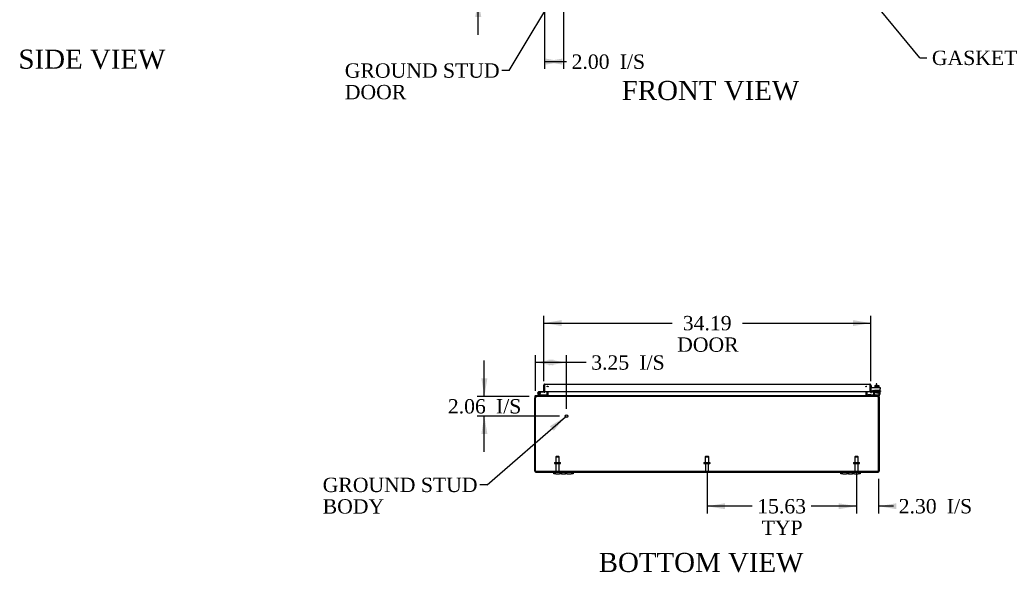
# Model space of a CAD drawing. Header units: inches. Extents: x 21 to 296, y 6 to 197.
# Tile 1 of 10: x 29 to 131, y 6 to 64. Entities that reach past the tile are written whole.
import ezdxf
from ezdxf.enums import TextEntityAlignment as Align

# ---------------------------------------------------------------- set-up
doc = ezdxf.new("R2010")
doc.units = ezdxf.units.IN
doc.header["$MEASUREMENT"] = 0
for name, color, linetype in [('COM40153-1', 7, 'CONTINUOUS'), ('COM40153-2', 7, 'CONTINUOUS'), ('COM42667', 7, 'CONTINUOUS'), ('COM42780', 7, 'CONTINUOUS'), ('COM48450', 7, 'CONTINUOUS'), ('COM70236-1', 7, 'CONTINUOUS'), ('COM71782-6', 7, 'CONTINUOUS'), ('DEFAULT', 7, 'CONTINUOUS'), ('FET07710', 7, 'CONTINUOUS'), ('HNG10620-56B', 7, 'CONTINUOUS'), ('HNG10620-56C', 7, 'CONTINUOUS'), ('HNG10620-56P', 7, 'CONTINUOUS'), ('SCC19011', 7, 'CONTINUOUS'), ('STD21878', 7, 'CONTINUOUS'), ('STD26094', 7, 'CONTINUOUS'), ('WAF25035', 7, 'CONTINUOUS')]:
    doc.layers.add(name, color=color, linetype=linetype)
doc.styles.add('SEACAD_TIMES_NEW_ROMAN', font='times.ttf')

# ---------------------------------------------------------------- blocks, each defined once
blk = doc.blocks.new('SEANNOT_GROUP1')
at = {"layer": 'DEFAULT', "linetype": 'Continuous'}
blk.add_hatch(color=136, dxfattribs=at).paths.add_polyline_path([(84.34, 21.14), (85.55, 22.61), (83.93, 21.61)])
at = {"layer": 'DEFAULT', "color": 136, "linetype": 'Continuous'}
blk.add_line((77.36, 15.48), (76.61, 15.48), dxfattribs=at)
blk.add_lwpolyline([(77.36, 15.48), (85.55, 22.61)], dxfattribs=at)
at = {"layer": 'DEFAULT', "color": 136, "linetype": 'Continuous', "style": 'SEACAD_TIMES_NEW_ROMAN'}
for s, p in [('GROUND STUD', (60.19, 16.23)), ('BODY', (60.19, 13.98))]:
    blk.add_text(s, height=1.5, dxfattribs=at).set_placement(p, align=Align.TOP_LEFT)
blk = doc.blocks.new('SEANNOT_GROUP2')
at = {"layer": 'DEFAULT', "linetype": 'Continuous'}
blk.add_hatch(color=136, dxfattribs=at).paths.add_polyline_path([(84.57, 66.41), (85.27, 68.18), (84.04, 66.73)])
at = {"layer": 'DEFAULT', "color": 136, "linetype": 'Continuous'}
blk.add_line((79.66, 58.81), (78.91, 58.81), dxfattribs=at)
blk.add_lwpolyline([(79.66, 58.81), (85.27, 68.18)], dxfattribs=at)
at = {"layer": 'DEFAULT', "color": 136, "linetype": 'Continuous', "style": 'SEACAD_TIMES_NEW_ROMAN'}
for s, p in [('GROUND STUD', (62.5, 59.56)), ('DOOR', (62.5, 57.31))]:
    blk.add_text(s, height=1.5, dxfattribs=at).set_placement(p, align=Align.TOP_LEFT)
blk = doc.blocks.new('SEANNOT_GROUP3')
at = {"layer": 'DEFAULT', "linetype": 'Continuous'}
blk.add_hatch(color=136, dxfattribs=at).paths.add_polyline_path([(118.56, 65.54), (117.13, 66.79), (118.07, 65.14)])
at = {"layer": 'DEFAULT', "color": 136, "linetype": 'Continuous'}
blk.add_line((122.58, 60.14), (123.33, 60.14), dxfattribs=at)
blk.add_lwpolyline([(122.58, 60.14), (117.13, 66.79)], dxfattribs=at)
at = {"layer": 'DEFAULT', "color": 136, "linetype": 'Continuous', "style": 'SEACAD_TIMES_NEW_ROMAN'}
blk.add_text('GASKET', height=1.5, dxfattribs=at).set_placement((123.85, 60.89), align=Align.TOP_LEFT)
blk = doc.blocks.new('GDIMGGROUP1')
at = {"layer": 'DEFAULT', "linetype": 'Continuous'}
for points in [[(76.13, 70.16), (76.45, 68.29), (76.76, 70.16)], [(76.13, 64.41), (76.76, 64.41), (76.45, 66.29)]]:
    blk.add_hatch(color=136, dxfattribs=at).paths.add_polyline_path(points)
at = {"layer": 'DEFAULT', "color": 136, "linetype": 'Continuous'}
for p, q in [((76.45, 68.29), (76.45, 72.04)), ((84.61, 68.29), (75.7, 68.29)), ((82.61, 66.29), (75.7, 66.29)), ((76.45, 62.54), (76.45, 66.29))]:
    blk.add_line(p, q, dxfattribs=at)
at = {"layer": 'DEFAULT', "color": 136, "linetype": 'Continuous', "style": 'SEACAD_TIMES_NEW_ROMAN'}
for s, p in [('2.00', (72.63, 68.04)), ('I/S', (77.66, 68.04))]:
    blk.add_text(s, height=1.5, dxfattribs=at).set_placement(p, align=Align.TOP_LEFT)
blk = doc.blocks.new('GDIMGGROUP4')
at = {"layer": 'DEFAULT', "linetype": 'Continuous'}
for points in [[(102.22, 12.94), (102.22, 13.56), (100.35, 13.25)], [(114.1, 12.94), (115.97, 13.25), (114.1, 13.56)]]:
    blk.add_hatch(color=136, dxfattribs=at).paths.add_polyline_path(points)
at = {"layer": 'DEFAULT', "color": 136, "linetype": 'Continuous'}
for p, q in [((100.35, 16.96), (100.35, 12.5)), ((115.97, 16.96), (115.97, 12.5)), ((105.08, 13.25), (100.35, 13.25)), ((115.97, 13.25), (111.25, 13.25))]:
    blk.add_line(p, q, dxfattribs=at)
at = {"layer": 'DEFAULT', "color": 136, "linetype": 'Continuous', "style": 'SEACAD_TIMES_NEW_ROMAN'}
for s, p in [('15.63', (105.6, 14)), ('TYP', (106.06, 11.75))]:
    blk.add_text(s, height=1.5, dxfattribs=at).set_placement(p, align=Align.TOP_LEFT)
blk = doc.blocks.new('GDIMGGROUP11')
at = {"layer": 'DEFAULT', "linetype": 'Continuous'}
for points in [[(85.16, 32.71), (83.29, 32.4), (85.16, 32.09)], [(115.6, 32.71), (115.6, 32.09), (117.47, 32.4)]]:
    blk.add_hatch(color=136, dxfattribs=at).paths.add_polyline_path(points)
at = {"layer": 'DEFAULT', "color": 136, "linetype": 'Continuous'}
for p, q in [((83.29, 26.31), (83.29, 33.15)), ((117.47, 26.33), (117.47, 33.15)), ((83.29, 32.4), (96.71, 32.4)), ((104.05, 32.4), (117.47, 32.4))]:
    blk.add_line(p, q, dxfattribs=at)
at = {"layer": 'DEFAULT', "color": 136, "linetype": 'Continuous', "style": 'SEACAD_TIMES_NEW_ROMAN'}
for s, p in [('34.19', (97.82, 33.15)), ('DOOR', (97.23, 30.9))]:
    blk.add_text(s, height=1.5, dxfattribs=at).set_placement(p, align=Align.TOP_LEFT)
blk = doc.blocks.new('GDIMGGROUP14')
at = {"layer": 'DEFAULT', "linetype": 'Continuous'}
for points in [[(114.1, 12.94), (115.97, 13.25), (114.1, 13.56)], [(120.15, 12.94), (120.15, 13.56), (118.28, 13.25)]]:
    blk.add_hatch(color=136, dxfattribs=at).paths.add_polyline_path(points)
at = {"layer": 'DEFAULT', "color": 136, "linetype": 'Continuous'}
for p, q in [((115.97, 16.96), (115.97, 12.5)), ((118.28, 16.13), (118.28, 12.5)), ((115.97, 13.25), (112.22, 13.25)), ((119.85, 13.25), (118.28, 13.25))]:
    blk.add_line(p, q, dxfattribs=at)
at = {"layer": 'DEFAULT', "color": 136, "linetype": 'Continuous', "style": 'SEACAD_TIMES_NEW_ROMAN'}
for s, p in [('2.30', (120.38, 14)), ('I/S', (125.41, 14))]:
    blk.add_text(s, height=1.5, dxfattribs=at).set_placement(p, align=Align.TOP_LEFT)
blk = doc.blocks.new('GDIMGGROUP15')
at = {"layer": 'DEFAULT', "linetype": 'Continuous'}
for points in [[(85.23, 59.43), (85.23, 60.06), (83.36, 59.74)], [(83.48, 59.43), (85.36, 59.74), (83.48, 60.06)]]:
    blk.add_hatch(color=136, dxfattribs=at).paths.add_polyline_path(points)
at = {"layer": 'DEFAULT', "color": 136, "linetype": 'Continuous'}
for p, q in [((85.36, 67.54), (85.36, 58.99)), ((83.36, 65.54), (83.36, 58.99)), ((83.36, 59.74), (85.68, 59.74))]:
    blk.add_line(p, q, dxfattribs=at)
at = {"layer": 'DEFAULT', "color": 136, "linetype": 'Continuous', "style": 'SEACAD_TIMES_NEW_ROMAN'}
for s, p in [('2.00', (86.2, 60.49)), ('I/S', (91.23, 60.49))]:
    blk.add_text(s, height=1.5, dxfattribs=at).set_placement(p, align=Align.TOP_LEFT)
blk = doc.blocks.new('GDIMGGROUP16')
at = {"layer": 'DEFAULT', "linetype": 'Continuous'}
for points in [[(84.3, 28.6), (82.42, 28.28), (84.3, 27.97)], [(83.8, 28.6), (83.8, 27.97), (85.67, 28.28)]]:
    blk.add_hatch(color=136, dxfattribs=at).paths.add_polyline_path(points)
at = {"layer": 'DEFAULT', "color": 136, "linetype": 'Continuous'}
for p, q in [((82.42, 25.33), (82.42, 29.03)), ((85.67, 23.42), (85.67, 29.03)), ((87.73, 28.28), (82.42, 28.28))]:
    blk.add_line(p, q, dxfattribs=at)
at = {"layer": 'DEFAULT', "color": 136, "linetype": 'Continuous', "style": 'SEACAD_TIMES_NEW_ROMAN'}
for s, p in [('3.25', (88.25, 29.03)), ('I/S', (93.28, 29.03))]:
    blk.add_text(s, height=1.5, dxfattribs=at).set_placement(p, align=Align.TOP_LEFT)
blk = doc.blocks.new('GDIMGGROUP17')
at = {"layer": 'DEFAULT', "linetype": 'Continuous'}
for points in [[(76.77, 26.61), (77.08, 24.73), (77.4, 26.61)], [(76.77, 20.8), (77.4, 20.8), (77.08, 22.67)]]:
    blk.add_hatch(color=136, dxfattribs=at).paths.add_polyline_path(points)
at = {"layer": 'DEFAULT', "color": 136, "linetype": 'Continuous'}
for p, q in [((77.08, 24.73), (77.08, 28.48)), ((81.78, 24.73), (76.33, 24.73)), ((84.92, 22.67), (76.33, 22.67)), ((77.08, 18.92), (77.08, 22.67))]:
    blk.add_line(p, q, dxfattribs=at)
at = {"layer": 'DEFAULT', "color": 136, "linetype": 'Continuous', "style": 'SEACAD_TIMES_NEW_ROMAN'}
for s, p in [('2.06', (73.27, 24.45)), ('I/S', (78.3, 24.45))]:
    blk.add_text(s, height=1.5, dxfattribs=at).set_placement(p, align=Align.TOP_LEFT)

msp = doc.modelspace()

# ---------------------------------------------------------------- linework, layer by layer
at = {"layer": 'COM40153-1', "color": 7}
for p, q in [((118.03, 26.05), (118.03, 25.87)), ((118.1, 26.05), (118.03, 26.05)), ((118.1, 25.87), (118.1, 26.05))]:
    msp.add_line(p, q, dxfattribs=at)
at = {"layer": 'COM40153-2', "color": 7}
for p, q in [((117.55, 25.84), (117.47, 25.84)), ((117.55, 25.65), (117.55, 25.84)), ((117.76, 25.24), (117.6, 25.24)), ((117.75, 25.31), (117.65, 25.31)), ((118.47, 25.31), (118.45, 25.31)), ((118.45, 25.24), (118.47, 25.24)), ((118.47, 25.31), (118.47, 25.24))]:
    msp.add_line(p, q, dxfattribs=at)
msp.add_arc((117.58, 25.35), 0.108, 180, 186.8545, dxfattribs=at)
at = {"layer": 'COM42667', "color": 7}
for p, q in [((117.48, 25.65), (118.45, 25.65)), ((117.48, 25.51), (117.48, 25.65)), ((117.48, 25.51), (117.48, 25.25)), ((117.59, 25.22), (117.65, 25.32)), ((117.76, 25.28), (117.76, 25.02)), ((118.11, 25.11), (118.22, 25.27)), ((118.11, 25.08), (118.11, 25.11)), ((118.22, 25.08), (118.11, 25.08)), ((118.22, 25.22), (118.14, 25.11)), ((118.14, 25.11), (118.22, 25.11)), ((118.22, 25.27), (118.25, 25.27)), ((118.22, 25.11), (118.22, 25.22)), ((118.22, 25.02), (118.22, 25.08)), ((118.25, 25.02), (118.22, 25.02)), ((118.25, 25.27), (118.25, 25.11)), ((118.25, 25.11), (118.28, 25.11)), ((118.28, 25.08), (118.25, 25.08)), ((118.25, 25.08), (118.25, 25.02)), ((118.28, 25.11), (118.28, 25.08)), ((118.45, 25.65), (118.45, 25.51)), ((118.45, 25.02), (118.45, 25.51))]:
    msp.add_line(p, q, dxfattribs=at)
for centre, radius, start, end in [((117.54, 25.25), 0.06, 180, 202.199), ((117.7, 25.28), 0.06, 0, 147.1545), ((117.88, 25.02), 0.125, 180, 270), ((118.32, 25.02), 0.125, 270, 0)]:
    msp.add_arc(centre, radius, start, end, dxfattribs=at)
at = {"layer": 'COM42780', "color": 7}
for p, q in [((117.05, 24.9), (117.11, 24.96)), ((117.05, 24.9), (117.1, 24.85)), ((117.11, 24.96), (117.16, 24.91)), ((117.2, 24.9), (118.1, 24.9)), ((117.23, 24.9), (117.23, 24.9)), ((117.29, 24.9), (117.23, 24.9)), ((117.29, 24.9), (117.29, 24.9)), ((117.32, 24.9), (117.29, 24.9)), ((117.32, 24.9), (117.32, 24.9)), ((117.48, 24.9), (117.32, 24.9)), ((117.43, 24.9), (117.43, 24.9)), ((117.48, 24.9), (117.48, 24.9)), ((117.85, 25.38), (118.35, 25.38)), ((117.85, 25.29), (117.85, 25.38)), ((117.85, 25.23), (117.85, 25.29)), ((117.85, 25.29), (117.85, 24.82)), ((117.85, 25.28), (118.35, 25.28)), ((117.9, 25.28), (117.9, 25.19)), ((117.9, 25.19), (118.29, 25.19)), ((117.97, 25.38), (117.97, 25.19)), ((117.99, 25.38), (117.99, 25.19)), ((118.1, 24.9), (118.35, 24.9)), ((118.2, 25.19), (118.2, 25.38)), ((118.22, 25.38), (118.22, 25.19)), ((118.35, 24.8), (118.24, 24.8)), ((118.29, 25.19), (118.29, 25.28)), ((118.35, 25.23), (118.35, 25.38)), ((118.35, 24.95), (118.35, 25.23)), ((118.35, 24.9), (118.35, 24.95)), ((118.35, 24.9), (118.35, 24.9)), ((118.35, 24.9), (118.35, 24.8))]:
    msp.add_line(p, q, dxfattribs=at)
for radius in [0.143, 0.048]:
    msp.add_arc((117.2, 24.95), radius, 225, 270, dxfattribs=at)
msp.add_ellipse((117.6, 25.9), major_axis=(0, -14.32), ratio=0.017455, start_param=1.503851, end_param=1.524085, dxfattribs=at)
for points, knots in [([(117.84, 24.91), (117.84, 24.91), (117.84, 24.91), (117.84, 24.91), (117.84, 24.91), (117.84, 24.92), (117.85, 24.92), (117.85, 24.93), (117.85, 24.94), (117.85, 24.95)], [0.3597521, 0.3597521, 0.3597521, 0.3597521, 0.375, 0.375, 0.5, 0.5, 0.75, 0.75, 1, 1, 1, 1]), ([(117.84, 24.9), (117.84, 24.9), (117.84, 24.9), (117.84, 24.9), (117.84, 24.9), (117.84, 24.91)], [0, 0, 0, 0, 0.25, 0.25, 0.3597521, 0.3597521, 0.3597521, 0.3597521]), ([(117.85, 24.82), (117.85, 24.81), (117.85, 24.81), (117.84, 24.8), (117.84, 24.8), (117.84, 24.8)], [0, 0, 0, 0, 0.5, 0.5, 1, 1, 1, 1])]:
    msp.add_open_spline(points, degree=3, knots=knots, dxfattribs=at)
at = {"layer": 'COM48450', "color": 7}
for p, q in [((82.35, 24.7), (82.35, 24.58)), ((82.42, 24.7), (82.35, 24.7)), ((82.42, 24.7), (82.42, 24.58)), ((82.44, 24.73), (82.46, 24.73)), ((82.46, 24.73), (82.46, 24.8)), ((82.46, 24.8), (82.53, 24.8)), ((83.65, 24.84), (83.65, 25.25)), ((83.65, 24.83), (83.71, 24.81)), ((83.72, 24.84), (83.72, 25.25)), ((116.97, 24.84), (116.97, 25.25)), ((117.05, 24.83), (116.99, 24.81)), ((117.05, 25.25), (117.05, 24.84)), ((118.17, 24.8), (118.24, 24.8)), ((118.24, 24.73), (118.24, 24.8)), ((118.26, 24.73), (118.24, 24.73)), ((118.28, 24.7), (118.28, 24.58)), ((118.28, 24.7), (118.35, 24.7)), ((118.35, 24.7), (118.35, 24.58)), ((82.35, 16.91), (82.35, 24.58)), ((118.35, 24.58), (118.35, 16.91)), ((82.46, 16.8), (84.35, 16.8)), ((86.35, 16.8), (114.35, 16.8)), ((116.35, 16.8), (118.24, 16.8))]:
    msp.add_line(p, q, dxfattribs=at)
for centre, radius, start, end in [((82.46, 24.7), 0.108, 122.6431, 180), ((82.46, 24.69), 0.109, 90.0913, 122.5518), ((82.46, 24.7), 0.036, 122.6431, 180), ((83.62, 24.84), 0.036, 270, 343.7795), ((83.62, 24.84), 0.036, 343.7795, 0), ((83.62, 24.84), 0.108, 343.7795, 360), ((117.08, 24.84), 0.108, 180, 196.2205), ((117.08, 24.84), 0.036, 180, 196.2205), ((117.08, 24.84), 0.036, 196.2206, 269.9999), ((118.24, 24.7), 0.108, 57.3569, 90), ((118.24, 24.7), 0.036, 0, 57.3569), ((118.24, 24.7), 0.108, 0, 57.3569), ((82.46, 16.91), 0.108, 180, 270), ((118.24, 16.91), 0.108, 270, 0)]:
    msp.add_arc(centre, radius, start, end, dxfattribs=at)
at = {"layer": 'COM70236-1', "color": 7}
for p, q in [((83.66, 25.74), (83.66, 25.82)), ((83.75, 25.72), (83.75, 25.74)), ((116.95, 25.72), (116.95, 25.74)), ((117.03, 25.74), (117.03, 25.82)), ((82.49, 24.73), (82.53, 24.73)), ((118.17, 24.8), (82.53, 24.8)), ((82.53, 24.73), (82.53, 24.8)), ((118.17, 24.73), (82.53, 24.73)), ((83.68, 24.8), (83.68, 24.73)), ((83.75, 24.84), (83.75, 25.25)), ((83.75, 24.84), (83.75, 24.83)), ((83.75, 24.83), (83.75, 24.81)), ((116.95, 25.25), (116.95, 24.84)), ((116.95, 24.83), (116.95, 24.84)), ((116.95, 24.83), (116.95, 24.81)), ((117.02, 24.8), (117.02, 24.73)), ((118.17, 24.73), (118.17, 24.8)), ((118.17, 24.73), (118.21, 24.73)), ((82.42, 16.88), (82.42, 24.58)), ((118.28, 16.88), (118.28, 24.58)), ((118.28, 16.88), (82.42, 16.88))]:
    msp.add_line(p, q, dxfattribs=at)
for centre, radius, start, end in [((82.67, 24.58), 0.25, 151.8454, 180), ((82.66, 24.65), 0.219, 141.4717, 168.0655), ((82.53, 24.63), 0.0964, 109.4824, 141.066), ((82.53, 24.76), 0.0474, 94.5956, 140.4649), ((83.67, 24.95), 0.144, 273.4883, 305.1665), ((117.03, 24.95), 0.144, 234.8335, 266.5117), ((118.17, 24.76), 0.0474, 39.5351, 85.4044), ((118.03, 24.65), 0.219, 11.9345, 38.5283), ((118.17, 24.64), 0.0962, 38.8912, 70.5605), ((118.03, 24.58), 0.25, 0, 28.1546)]:
    msp.add_arc(centre, radius, start, end, dxfattribs=at)
for points in [[(83.66, 25.82), (83.67, 25.82), (83.68, 25.81), (83.69, 25.81), (83.7, 25.8), (83.71, 25.79), (83.72, 25.78), (83.74, 25.77), (83.74, 25.76), (83.75, 25.74)], [(116.95, 25.74), (116.96, 25.76), (116.96, 25.77), (116.98, 25.78), (116.98, 25.79), (117, 25.8), (117.01, 25.81), (117.02, 25.81), (117.03, 25.82), (117.03, 25.82)], [(83.75, 24.81), (83.74, 24.8), (83.74, 24.79), (83.72, 24.77), (83.72, 24.76), (83.71, 24.75), (83.7, 24.74), (83.69, 24.73), (83.68, 24.73), (83.68, 24.73)], [(117.02, 24.73), (117.02, 24.73), (117.01, 24.73), (117, 24.74), (116.99, 24.75), (116.98, 24.76), (116.97, 24.77), (116.96, 24.79), (116.96, 24.8), (116.95, 24.81)]]:
    msp.add_open_spline(points, degree=3, knots=[0, 0, 0, 0, 0.25, 0.25, 0.5, 0.5, 0.75, 0.75, 1, 1, 1, 1], dxfattribs=at)
at = {"layer": 'COM71782-6', "color": 7}
for p, q in [((83.29, 25.22), (83.29, 25.91)), ((83.36, 26.01), (83.36, 25.91)), ((83.36, 25.91), (83.36, 26.01)), ((83.36, 25.22), (83.36, 25.91)), ((83.36, 25.91), (83.36, 25.25)), ((83.39, 26.01), (117.37, 26.01)), ((117.4, 25.91), (117.4, 26.01)), ((117.4, 26.01), (117.4, 25.91)), ((117.4, 25.25), (117.4, 25.91)), ((117.4, 25.91), (117.4, 25.25)), ((117.47, 25.91), (117.47, 25.25)), ((83.29, 25.22), (83.36, 25.22)), ((83.36, 25.25), (117.4, 25.25)), ((117.47, 25.25), (117.4, 25.25)), ((117.49, 25.22), (117.44, 25.16)), ((117.69, 25.24), (117.52, 25.21)), ((117.52, 25.21), (117.53, 25.14)), ((117.7, 25.17), (117.53, 25.14)), ((117.7, 25.17), (117.69, 25.24))]:
    msp.add_line(p, q, dxfattribs=at)
for centre, radius, start, end in [((83.39, 25.91), 0.108, 109.4712, 180), ((83.39, 25.91), 0.108, 90, 109.4712), ((117.37, 25.91), 0.108, 70.5288, 90), ((117.37, 25.91), 0.108, 0, 70.5288), ((117.51, 25.25), 0.108, 180, 230), ((117.51, 25.25), 0.108, 230.0001, 279.9999), ((117.51, 25.25), 0.036, 180, 230), ((117.51, 25.25), 0.036, 230, 280)]:
    msp.add_arc(centre, radius, start, end, dxfattribs=at)
for centre, start_param, end_param in [((83.39, 25.91), 3.141593, 3.48143), ((117.37, 25.91), 2.801756, 3.141593)]:
    msp.add_ellipse(centre, major_axis=(0, -0.108), ratio=0.997813, start_param=start_param, end_param=end_param, dxfattribs=at)
at = {"layer": 'FET07710', "color": 7}
for p, q in [((84.35, 16.62), (84.35, 16.8)), ((84.35, 16.8), (84.54, 16.8)), ((84.54, 16.62), (84.35, 16.62)), ((84.54, 16.8), (84.94, 16.8)), ((84.54, 16.62), (84.94, 16.62)), ((84.94, 16.8), (85.13, 16.8)), ((85.13, 16.62), (84.94, 16.62)), ((85.13, 16.8), (85.35, 16.8)), ((85.13, 16.8), (85.13, 16.62)), ((85.13, 16.62), (85.35, 16.62)), ((85.35, 16.8), (85.35, 16.8)), ((85.35, 16.8), (85.57, 16.8)), ((85.35, 16.62), (85.57, 16.62)), ((85.35, 16.62), (85.35, 16.62)), ((85.57, 16.62), (85.57, 16.8)), ((85.57, 16.8), (85.75, 16.8)), ((85.75, 16.62), (85.57, 16.62)), ((85.75, 16.8), (86.16, 16.8)), ((85.75, 16.62), (86.16, 16.62)), ((86.16, 16.8), (86.35, 16.8)), ((86.35, 16.62), (86.16, 16.62)), ((86.35, 16.8), (86.35, 16.62)), ((114.35, 16.62), (114.35, 16.8)), ((114.35, 16.8), (114.54, 16.8)), ((114.54, 16.62), (114.35, 16.62)), ((114.54, 16.8), (114.94, 16.8)), ((114.54, 16.62), (114.94, 16.62)), ((114.94, 16.8), (115.13, 16.8)), ((115.13, 16.62), (114.94, 16.62)), ((115.13, 16.8), (115.35, 16.8)), ((115.13, 16.8), (115.13, 16.62)), ((115.13, 16.62), (115.35, 16.62)), ((115.35, 16.8), (115.35, 16.8)), ((115.35, 16.8), (115.57, 16.8)), ((115.35, 16.62), (115.57, 16.62)), ((115.35, 16.62), (115.35, 16.62)), ((115.57, 16.62), (115.57, 16.8)), ((115.57, 16.8), (115.75, 16.8)), ((115.75, 16.62), (115.57, 16.62)), ((115.75, 16.8), (116.16, 16.8)), ((115.75, 16.62), (116.16, 16.62)), ((116.16, 16.8), (116.35, 16.8)), ((116.35, 16.62), (116.16, 16.62)), ((116.35, 16.8), (116.35, 16.62))]:
    msp.add_line(p, q, dxfattribs=at)
at = {"layer": 'HNG10620-56B', "color": 7}
for p, q in [((82.81, 24.83), (82.68, 24.96)), ((82.85, 24.87), (82.72, 25)), ((82.83, 24.92), (82.82, 24.98)), ((83.6, 24.86), (82.87, 24.86)), ((83.6, 24.8), (83.6, 24.86))]:
    msp.add_line(p, q, dxfattribs=at)
for centre, radius, start, end in [((82.79, 25.06), 0.154, 287.1819, 225), ((82.79, 25.06), 0.0938, 287.1819, 225), ((82.87, 24.89), 0.089, 225, 270), ((82.87, 24.89), 0.029, 225, 270)]:
    msp.add_arc(centre, radius, start, end, dxfattribs=at)
at = {"layer": 'HNG10620-56C', "color": 7}
for p, q in [((82.94, 25.22), (82.79, 25.22)), ((82.94, 25.16), (82.91, 25.16)), ((83.29, 25.22), (82.94, 25.22)), ((82.94, 25.22), (82.94, 25.16)), ((83.33, 25.16), (82.94, 25.16)), ((83.36, 25.7), (83.36, 25.7))]:
    msp.add_line(p, q, dxfattribs=at)
for centre, radius, start, end in [((82.79, 25.06), 0.154, 277.4281, 287.1819), ((83.33, 25.25), 0.089, 270, 0)]:
    msp.add_arc(centre, radius, start, end, dxfattribs=at)
at = {"layer": 'HNG10620-56P', "color": 7}
msp.add_circle((82.79, 25.06), 0.0938, dxfattribs=at)
at = {"layer": 'SCC19011', "color": 7}
for p, q in [((117.88, 25.87), (117.88, 25.69)), ((117.88, 25.87), (118.1, 25.87)), ((118.1, 25.87), (118.1, 25.69)), ((118.1, 25.87), (118.31, 25.87)), ((118.31, 25.87), (118.31, 25.69))]:
    msp.add_line(p, q, dxfattribs=at)
at = {"layer": 'STD21878', "color": 7}
for radius in [0.141, 0.125]:
    msp.add_circle((85.67, 22.67), radius, dxfattribs=at)
at = {"layer": 'STD26094', "color": 7}
for p, q in [((84.4, 17.78), (84.4, 17.74)), ((84.43, 17.81), (85.02, 17.81)), ((84.43, 17.71), (85.02, 17.71)), ((84.57, 18.44), (84.54, 18.4)), ((84.54, 18.4), (84.91, 18.4)), ((84.54, 18.4), (84.54, 17.81)), ((84.56, 17.71), (84.56, 16.94)), ((84.87, 18.44), (84.57, 18.44)), ((84.91, 18.4), (84.87, 18.44)), ((84.89, 16.94), (84.89, 17.71)), ((84.91, 17.81), (84.91, 18.4)), ((85.05, 17.74), (85.05, 17.78)), ((100.02, 17.78), (100.02, 17.74)), ((100.05, 17.81), (100.64, 17.81)), ((100.05, 17.71), (100.64, 17.71)), ((100.2, 18.44), (100.16, 18.4)), ((100.16, 18.4), (100.54, 18.4)), ((100.16, 18.4), (100.16, 17.81)), ((100.18, 17.71), (100.18, 16.94)), ((100.5, 18.44), (100.2, 18.44)), ((100.54, 18.4), (100.5, 18.44)), ((100.51, 16.94), (100.51, 17.71)), ((100.54, 17.81), (100.54, 18.4)), ((100.67, 17.74), (100.67, 17.78)), ((115.65, 17.78), (115.65, 17.74)), ((115.68, 17.81), (116.27, 17.81)), ((115.68, 17.71), (116.27, 17.71)), ((115.82, 18.44), (115.79, 18.4)), ((115.79, 18.4), (116.16, 18.4)), ((115.79, 18.4), (115.79, 17.81)), ((115.81, 17.71), (115.81, 16.94)), ((116.12, 18.44), (115.82, 18.44)), ((116.16, 18.4), (116.12, 18.44)), ((116.14, 16.94), (116.14, 17.71)), ((116.16, 17.81), (116.16, 18.4)), ((116.3, 17.74), (116.3, 17.78))]:
    msp.add_line(p, q, dxfattribs=at)
for centre, radius, start, end in [((84.43, 17.78), 0.03, 90, 180), ((84.43, 17.74), 0.03, 180, 270), ((85.02, 17.78), 0.03, 0, 90), ((85.02, 17.74), 0.03, 270, 0), ((100.05, 17.78), 0.03, 90, 180), ((100.05, 17.74), 0.03, 180, 270), ((100.64, 17.78), 0.03, 0, 90), ((100.64, 17.74), 0.03, 270, 0), ((115.68, 17.78), 0.03, 90, 180), ((115.68, 17.74), 0.03, 180, 270), ((116.27, 17.78), 0.03, 0, 90), ((116.27, 17.74), 0.03, 270, 0), ((84.62, 16.94), 0.06, 180, 270), ((84.83, 16.94), 0.06, 270, 0), ((100.24, 16.94), 0.06, 180, 270), ((100.45, 16.94), 0.06, 270, 0), ((115.87, 16.94), 0.06, 180, 270), ((116.08, 16.94), 0.06, 270, 0)]:
    msp.add_arc(centre, radius, start, end, dxfattribs=at)
at = {"layer": 'WAF25035', "color": 7}
for p, q in [((118.35, 25.69), (117.85, 25.69)), ((117.85, 25.69), (117.85, 25.65)), ((118.35, 25.65), (118.35, 25.69))]:
    msp.add_line(p, q, dxfattribs=at)

# ---------------------------------------------------------------- block references
at = {"layer": 'DEFAULT', "color": 7}
for name in ['GDIMGGROUP1', 'SEANNOT_GROUP2', 'GDIMGGROUP15', 'SEANNOT_GROUP3', 'GDIMGGROUP11', 'GDIMGGROUP16', 'GDIMGGROUP17', 'SEANNOT_GROUP1', 'GDIMGGROUP4', 'GDIMGGROUP14']:
    msp.add_blockref(name, (0, 0), dxfattribs=at)

# ---------------------------------------------------------------- texts
at = {"layer": 'DEFAULT', "color": 7, "style": 'SEACAD_TIMES_NEW_ROMAN'}
for s, p in [('SIDE VIEW', (28.4, 61)), ('FRONT VIEW', (91.44, 57.73)), ('BOTTOM VIEW', (89.03, 8.37))]:
    msp.add_text(s, height=2, dxfattribs=at).set_placement(p, align=Align.TOP_LEFT)

doc.saveas('drawing.dxf')
